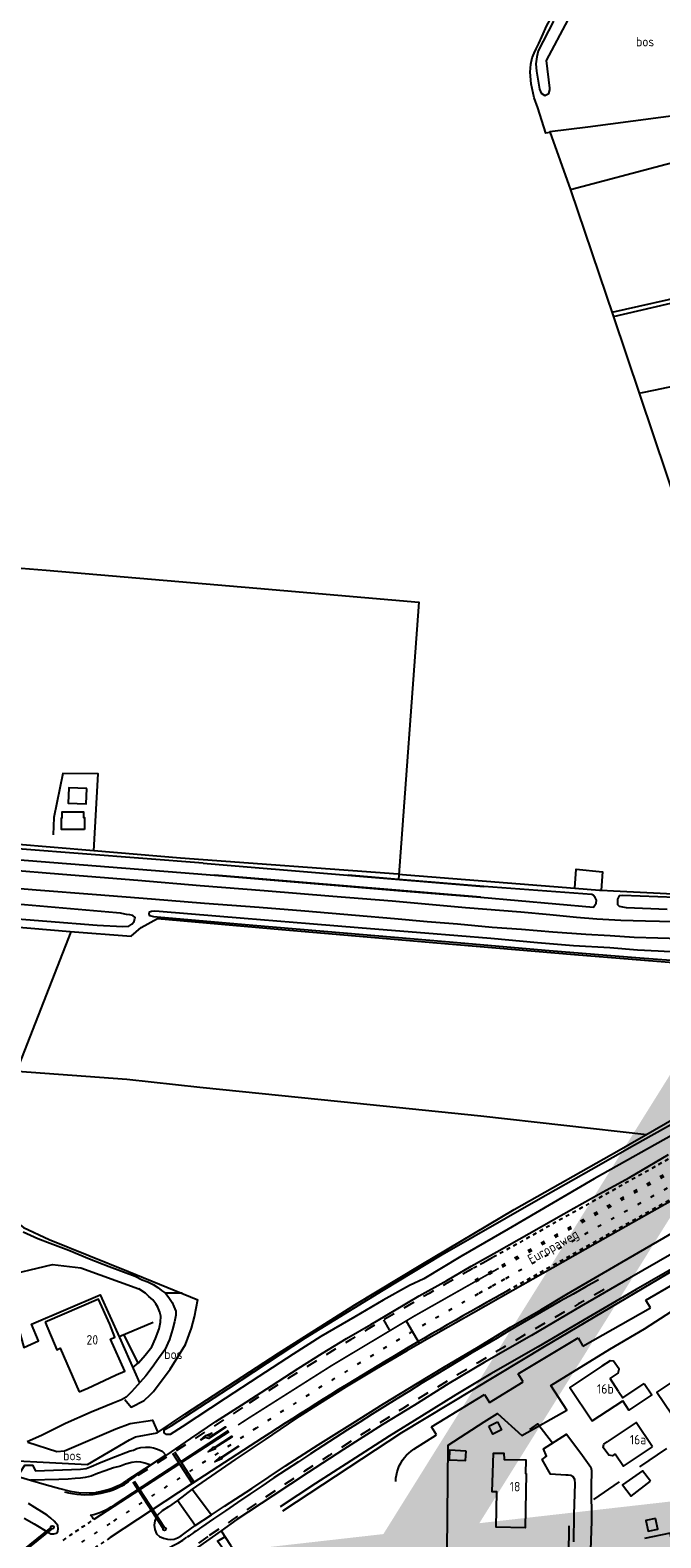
# Model space of a CAD drawing. Header units: metres. Extents: x 226218 to 240385, y 439369 to 449677.
# Tile 224 of 256: x 235162 to 235328, y 445325 to 445723. Entities that reach past the tile are written whole.
import ezdxf

# ---------------------------------------------------------------- set-up
doc = ezdxf.new("R2010")
doc.units = ezdxf.units.M
doc.header["$MEASUREMENT"] = 0
doc.linetypes.add('LIJN1-1', pattern=[2, 1, -1])
doc.linetypes.add('LIJN1-3', pattern=[4, 1, -3])
for name, color, linetype in [('BIJGEBOUW', 4, 'Continuous'), ('DAKRAND', 4, 'Continuous'), ('DAKRAND-BYG', 4, 'Continuous'), ('FUNKTIEAAND', 253, 'Continuous'), ('Goud-markering', 7, 'Continuous'), ('Goud-ontwerp', 2, 'Continuous'), ('Goud-opstellengtesdef', 30, 'Continuous'), ('HEG', 253, 'Continuous'), ('HEK', 253, 'Continuous'), ('HOOFDGEBOUW', 4, 'Continuous'), ('HUISNUMMER', 253, 'Continuous'), ('INSTEEKSLOOT', 153, 'Continuous'), ('KANTVERH', 253, 'Continuous'), ('KANTWATER', 153, 'Continuous'), ('KUNSTWERK', 253, 'Continuous'), ('MIDSLTGREPPEL', 253, 'Continuous'), ('OVLIJNOBJ', 253, 'Continuous'), ('RASTER', 253, 'Continuous'), ('STRAATNAAM', 253, 'Continuous'), ('TALUDLIJN', 253, 'Continuous'), ('VRI-lantaarns', 162, 'Continuous')]:
    doc.layers.add(name, color=color, linetype=linetype)
doc.styles.get("Standard").update_dxf_attribs({"font": 'iso.shx'})

# ---------------------------------------------------------------- blocks, each defined once
blk = doc.blocks.new('*U65')
at = {"layer": 'VRI-lantaarns', "color": 0}
for points in [[(0.35, 0.2), (14.88, 0.2)], [(0.35, -0.2), (14.88, -0.2)]]:
    blk.add_lwpolyline(points, dxfattribs=at)
at = {"layer": 'VRI-lantaarns', "color": 0, "linetype": 'LIJN1-1', "ltscale": 0.9, "const_width": 0.4}
blk.add_lwpolyline([(0.9, 0), (14.88, 0)], dxfattribs=at)
at = {"layer": 'VRI-lantaarns', "color": 0}
blk.add_circle((0, 0), 0.4, dxfattribs=at)
blk = doc.blocks.new('*U66')
at = {"layer": 'VRI-lantaarns', "color": 0}
for points in [[(0.35, 0.2), (14.63, 0.2)], [(0.35, -0.2), (14.63, -0.2)]]:
    blk.add_lwpolyline(points, dxfattribs=at)
at = {"layer": 'VRI-lantaarns', "color": 0, "linetype": 'LIJN1-1', "ltscale": 0.9, "const_width": 0.4}
blk.add_lwpolyline([(0.9, 0), (14.63, 0)], dxfattribs=at)
at = {"layer": 'VRI-lantaarns', "color": 0}
blk.add_circle((0, 0), 0.4, dxfattribs=at)
blk = doc.blocks.new('RD_7-5m')
blk.add_hatch(color=0).paths.add_polyline_path([(5.45, -0.375), (5.45, -0.075), (0, -0.075), (0, 0.075), (5.45, 0.075), (5.45, 0.375), (7.5, 0)])
at = {"color": 0}
blk.add_lwpolyline([(5.45, -0.375), (5.45, -0.075), (0, -0.075), (0, 0.075), (5.45, 0.075), (5.45, 0.375), (7.5, 0)], close=True, dxfattribs=at)
blk = doc.blocks.new('RA_7-5m')
blk.add_hatch(color=0).paths.add_polyline_path([(7.5, -0.375), (5.7, -0.675), (4, -0.375), (5.2, -0.375), (4.6, 0.225), (0, 0.225), (0, 0.375), (5.45, 0.375), (6.2, -0.375)])
at = {"color": 0}
blk.add_lwpolyline([(7.5, -0.375), (5.7, -0.675), (4, -0.375), (5.2, -0.375), (4.6, 0.225), (0, 0.225), (0, 0.375), (5.45, 0.375), (6.2, -0.375)], close=True, dxfattribs=at)

msp = doc.modelspace()

# ---------------------------------------------------------------- linework, layer by layer
at = {"layer": 'BIJGEBOUW'}
msp.add_lwpolyline([(235325.59, 445339.71), (235323.49, 445342.5), (235318.19, 445338.75), (235320.45, 445335.74), (235325.59, 445339.71)], dxfattribs=at)
at = {"layer": 'DAKRAND'}
for points in [[(235314.9, 445366.88), (235317.04, 445368.29), (235317.29, 445369.33), (235315.8, 445371.51), (235314.91, 445371.55), (235312.76, 445370.12)], [(235317.16, 445363.47), (235318.25, 445361.82), (235323.97, 445365.61)], [(235316.26, 445346.94), (235315.53, 445346.45), (235314.55, 445346.65), (235313.11, 445348.67), (235313.23, 445349.55), (235314.14, 445350.12)]]:
    msp.add_lwpolyline(points, dxfattribs=at)
at = {"layer": 'DAKRAND-BYG'}
msp.add_line((235282.86, 445354.26), (235285.18, 445355.43), dxfattribs=at)
for points in [[(235176.58, 445522.93), (235171.82, 445523.12), (235171.66, 445519.06), (235176.42, 445518.86), (235176.58, 445522.93)], [(235176.02, 445512.04), (235169.95, 445512.04), (235169.94, 445515.15), (235170.1, 445515.15), (235170.1, 445516.74), (235175.76, 445516.74), (235175.76, 445515.26), (235176.01, 445515.26), (235176.02, 445512.04)], [(235305.63, 445496.59), (235305.99, 445501.57), (235312.9, 445500.89), (235312.55, 445496.04)], [(235305.63, 445496.59), (235312.08, 445496.08), (235312.55, 445496.04)], [(235332.54, 445366.83), (235327.28, 445363.31), (235331.14, 445357.54), (235331.74, 445357.95), (235332.36, 445357.02), (235336.37, 445359.71), (235335.73, 445360.65), (235336.38, 445361.09), (235332.54, 445366.83)], [(235285.18, 445355.43), (235286.23, 445353.36), (235283.91, 445352.18), (235282.86, 445354.26)], [(235276.88, 445347.69), (235272.49, 445347.93), (235272.36, 445345.42), (235276.74, 445345.18), (235276.88, 445347.69)], [(235326.95, 445329.91), (235324.41, 445329.38), (235325.01, 445326.52), (235327.54, 445327.05), (235326.95, 445329.91)]]:
    msp.add_lwpolyline(points, dxfattribs=at)
at = {"layer": 'Goud-markering', "linetype": 'LIJN1-1', "ltscale": 3}
msp.add_line((235217.783, 445359.219), (235187.48, 445339.486), dxfattribs=at)
at = {"layer": 'Goud-markering', "linetype": 'LIJN1-3'}
msp.add_line((235221.343, 445353.751), (235182.69, 445328.581), dxfattribs=at)
at = {"layer": 'Goud-markering', "linetype": 'Continuous'}
for p, q in [((235213.997, 445353.084), (235201.427, 445344.899)), ((235214.161, 445352.833), (235201.591, 445344.647)), ((235223.021, 445351.174), (235204.485, 445339.103)), ((235199.246, 445347.148), (235204.485, 445339.103)), ((235199.749, 445347.476), (235204.988, 445339.431)), ((235201.088, 445344.32), (235178.502, 445329.613)), ((235200.924, 445344.571), (235183.801, 445333.421)), ((235204.485, 445339.103), (235182.776, 445324.812))]:
    msp.add_line(p, q, dxfattribs=at)
at = {"layer": 'Goud-markering', "linetype": 'LIJN1-3', "const_width": 0.45, "flags": 128}
msp.add_lwpolyline([(235285.454, 445396.027, 0.0185929), (235219.543, 445356.516), (235216.593, 445354.595)], format="xyb", dxfattribs=at)
at = {"layer": 'Goud-markering', "linetype": 'LIJN1-1', "ltscale": 3}
for centre, radius, start, end in [((235783.581, 444490.334), 1036.864, 118.810562, 123.071257), ((235939.966, 444268.734), 1284.835, 119.190413, 124.697335), ((235618.438, 444733.125), 720, 124.697335, 128.839879)]:
    msp.add_arc(centre, radius, start, end, dxfattribs=at)
at = {"layer": 'Goud-markering', "linetype": 'Continuous'}
for centre, radius, start, end in [((235939.966, 444268.734), 1287.835, 119.190413, 124.697335), ((235783.581, 444490.334), 1027.264, 118.810562, 123.071257), ((235176.294, 445356.665), 20.5, 254.1228, 303.07126), ((235172.846, 445350.244), 20.075, 283.7286, 303.07126), ((235160.013, 445315.933), 23, 36.49668, 40.08226), ((235618.438, 444733.125), 723, 124.697335, 125.063449), ((235185.852, 445349.468), 30, 284.48217, 305.06345)]:
    msp.add_arc(centre, radius, start, end, dxfattribs=at)
at = {"layer": 'Goud-markering', "linetype": 'LIJN1-3'}
for centre, radius, start, end in [((235783.581, 444490.334), 1030.339, 118.810562, 123.071257), ((235400.963, 444993.384), 400, 123.07126, 131.57221)]:
    msp.add_arc(centre, radius, start, end, dxfattribs=at)
at = {"layer": 'Goud-markering', "linetype": 'LIJN1-1'}
for radius, start, end in [(403.2, 123.62129, 124.90132), (396.8, 123.35776, 126.00462)]:
    msp.add_arc((235400.963, 444993.384), radius, start, end, dxfattribs=at)
at = {"layer": 'Goud-ontwerp', "color": 1, "linetype": 'LIJN1-3'}
for p, q in [((235412.69, 445467.594), (235278.317, 445392.323)), ((235412.91, 445467.202), (235278.537, 445391.931)), ((235375.363, 445442.645), (235280.04, 445389.248))]:
    msp.add_line(p, q, dxfattribs=at)
at = {"layer": 'Goud-ontwerp', "color": 1, "linetype": 'LIJN1-1'}
for p, q in [((235415.916, 445461.836), (235281.543, 445386.565)), ((235379.142, 445452.24), (235276.851, 445394.941))]:
    msp.add_line(p, q, dxfattribs=at)
at = {"layer": 'Goud-ontwerp', "linetype": 'Continuous'}
for p, q in [((235197.531, 445346.628), (235193.438, 445343.963)), ((235193.438, 445343.963), (235187.207, 445339.905)), ((235154.37, 445342.2), (235161.71, 445340.02)), ((235204.42, 445337.62), (235200.54, 445334.6)), ((235205.24, 445327.99), (235209.52, 445330.84)), ((235212.15, 445326.61), (235187.757, 445309.487))]:
    msp.add_line(p, q, dxfattribs=at)
at = {"layer": 'Goud-ontwerp', "color": 10, "linetype": 'Continuous', "const_width": 20}
msp.add_lwpolyline([(234829.19, 444624.33), (235678.714, 445986.057), (236140.02, 445416.081), (234487.429, 445228.623)], dxfattribs=at)
at = {"layer": 'Goud-ontwerp', "linetype": 'Continuous'}
msp.add_arc((235176.294, 445356.665), 20, 277.93803, 303.07126, dxfattribs=at)
at = {"layer": 'Goud-opstellengtesdef', "linetype": 'Continuous'}
for p, q in [((235255.032, 445382.368), (235256.562, 445379.787)), ((235261.116, 445381.948), (235264.478, 445376.211))]:
    msp.add_line(p, q, dxfattribs=at)
at = {"layer": 'HEG'}
for p, q in [((235324.03, 445380.02), (235331.2, 445384.73)), ((235310.66, 445334.86), (235317.42, 445339.53))]:
    msp.add_line(p, q, dxfattribs=at)
msp.add_lwpolyline([(235281.65, 445355.47), (235285.16, 445357.63), (235291.58, 445351.79), (235303.46, 445358.5), (235299.22, 445365.05), (235314.88, 445374.61)], dxfattribs=at)
at = {"layer": 'HEK'}
for p, q in [((235314.88, 445374.61), (235324.03, 445380.02)), ((235322.82, 445343.54), (235329.89, 445348.41))]:
    msp.add_line(p, q, dxfattribs=at)
for points in [[(235178.42, 445506.42), (235179.59, 445526.82), (235170.23, 445526.89), (235167.92, 445515.24), (235167.74, 445510.69)], [(235304.02, 445327.9), (235303.8, 445312.21), (235271.8, 445311.94), (235272.16, 445349.26), (235281.65, 445355.47)]]:
    msp.add_lwpolyline(points, dxfattribs=at)
at = {"layer": 'HOOFDGEBOUW'}
msp.add_line((235317.16, 445363.47), (235314.9, 445366.88), dxfattribs=at)
for points in [[(235174.59, 445363.38), (235176.41, 445364.17), (235176.67, 445364.27), (235184.34, 445367.86), (235186.61, 445368.82), (235182.83, 445377.29), (235184.04, 445377.85), (235182.67, 445381.25), (235179.67, 445387.9), (235165.57, 445381.78)], [(235165.57, 445381.78), (235168.72, 445374.52), (235169.59, 445374.9), (235174.59, 445363.38)], [(235312.76, 445370.12), (235304.31, 445364.53), (235310.18, 445355.67), (235318.26, 445361.03)], [(235323.97, 445365.61), (235325.99, 445362.57), (235319.91, 445358.54), (235318.26, 445361.03)], [(235326.15, 445348.83), (235321.85, 445355.27), (235314.14, 445350.12)], [(235292.71, 445341.8), (235292.46, 445327.44), (235284.8, 445327.58), (235284.97, 445336.93), (235283.72, 445336.95), (235283.96, 445341.93), (235284.06, 445347.18), (235286.87, 445347.13), (235286.94, 445345.48), (235292.61, 445345.38), (235292.55, 445341.8), (235292.71, 445341.8)], [(235316.26, 445346.94), (235318.44, 445343.69), (235326.15, 445348.83)], [(235331.38, 445323.17), (235330.78, 445325.98), (235324.02, 445324.54)]]:
    msp.add_lwpolyline(points, dxfattribs=at)
at = {"layer": 'INSTEEKSLOOT'}
for points in [[(235299.95, 445725.87), (235295.89, 445717.97), (235295.52, 445716.44), (235295.32, 445714.6), (235295.51, 445712.58), (235296.23, 445707.9), (235296.7, 445706.81), (235297.65, 445706.23), (235298.74, 445706.7), (235298.97, 445707.68), (235299.01, 445708.13), (235298.1, 445715.43), (235315.33, 445747.82)], [(235107.61, 445492.7), (235107.94, 445492.7), (235128.03, 445490.87), (235152.67, 445488.92), (235179.3, 445486.81), (235186.15, 445486.41), (235187.71, 445486.48), (235188.51, 445487.07), (235189.12, 445487.72), (235189.25, 445488.16), (235189.33, 445488.56), (235189.36, 445488.81), (235188.79, 445489.31), (235187.95, 445489.48), (235187.11, 445489.64), (235186.61, 445489.68), (235185.53, 445489.92), (235184.43, 445490.01), (235160.16, 445492.18), (235136.27, 445494.07), (235111.17, 445496), (235107.71, 445496.13)], [(235332.25, 445494.09), (235318.19, 445494.63), (235317.28, 445494.55), (235316.9, 445493.63), (235316.84, 445492.88), (235316.89, 445492.22), (235317.36, 445491.83), (235318.2, 445491.61), (235319.19, 445491.48), (235330.05, 445491)], [(235335.69, 445477.09), (235322.82, 445478.09), (235298.83, 445479.98), (235271.46, 445482.35), (235244.44, 445484.69), (235220.51, 445486.73), (235195.23, 445488.89), (235194.34, 445488.96), (235193.26, 445489.25), (235193.05, 445489.77), (235193.14, 445490.31), (235193.66, 445490.52), (235194.37, 445490.56), (235195.71, 445490.45), (235218.21, 445488.63), (235235.46, 445487.18), (235249.38, 445486.1), (235265.93, 445484.76), (235283.44, 445483.34), (235295.7, 445482.24), (235305.27, 445481.37), (235314.86, 445480.84), (235322.15, 445480.3), (235327.65, 445480), (235330.79, 445479.8)], [(235333.34, 445432.4), (235310.74, 445419.72), (235287.99, 445406.42), (235275.5, 445399.16), (235265.68, 445393.22), (235261.91, 445391.51), (235254.94, 445387.57), (235247.41, 445383.2), (235238.47, 445378.03), (235231.12, 445373.3), (235222.06, 445367.44), (235213.14, 445361.58), (235201.79, 445354.11), (235198.65, 445352.13), (235197.71, 445352.06), (235197.03, 445352.52), (235197.06, 445353.32), (235198.92, 445354.4), (235214.02, 445364.28), (235234.39, 445377.66), (235254.93, 445390.24), (235270.56, 445399.71), (235295.87, 445414.27), (235309.89, 445422.2), (235321.34, 445428.69), (235334.78, 445436.22)]]:
    msp.add_lwpolyline(points, dxfattribs=at)
at = {"layer": 'KANTVERH'}
for points in [[(235155.14, 445501.47), (235170.2, 445500.25), (235190.11, 445498.69), (235206.61, 445497.3), (235223.52, 445495.93), (235241.62, 445494.46), (235257.29, 445493.24), (235276.72, 445491.46), (235291.33, 445490.28), (235299.01, 445489.6), (235306.08, 445488.88), (235311.46, 445488.44), (235317.76, 445488.13), (235324.32, 445487.9), (235331.64, 445487.71), (235339.56, 445487.62), (235351.52, 445488.04), (235357.42, 445488.24), (235364.67, 445488.56), (235370.92, 445489.07), (235378.91, 445489.95), (235385.2, 445490.9)], [(235149.27, 445497.23), (235163.24, 445496.15), (235179.16, 445494.91), (235193.72, 445493.73), (235207.74, 445492.64), (235222.16, 445491.57), (235234.27, 445490.54), (235247.64, 445489.4), (235257.91, 445488.57), (235266.58, 445487.77), (235274.61, 445487.17), (235283.73, 445486.28), (235291.51, 445485.7), (235299.79, 445485.02), (235308.48, 445484.42), (235314.97, 445484.04), (235321.32, 445483.63), (235327.57, 445483.42), (235333.54, 445483.29)], [(235419.01, 445455.64), (235415.99, 445453.64), (235408.22, 445448.51), (235399.96, 445443.02), (235392.19, 445437.93), (235384.76, 445433.21), (235377.34, 445428.18), (235370.86, 445423.92), (235364.27, 445419.65), (235356.3, 445414.77), (235341.27, 445406.01), (235331.24, 445399.89), (235320.08, 445393.47), (235307.32, 445386.02), (235294.15, 445378.3), (235281.62, 445371.14), (235272.33, 445365.61), (235263.18, 445359.88), (235254.68, 445354.65), (235244.46, 445348.1), (235235.08, 445342.08), (235225.74, 445335.86), (235216.3, 445329.65), (235212.15, 445326.61)], [(235391.78, 445447.64), (235389.45, 445446.34), (235383.69, 445443.2), (235377, 445439.38), (235370.9, 445436.03), (235365.35, 445432.88), (235358.86, 445429.22), (235351.23, 445424.84), (235340.11, 445418.95), (235330.81, 445413.73), (235321.07, 445408.2), (235310.97, 445402.49), (235299.81, 445396.17), (235289.24, 445390.2), (235278.82, 445384.27), (235269.5, 445378.95), (235261.23, 445374.2), (235253.07, 445369.48), (235245.15, 445364.66), (235238.01, 445360.16), (235231.81, 445356.2), (235223.79, 445350.73), (235215.78, 445345.45), (235204.42, 445337.62)], [(235197.59, 445346.57), (235204.09, 445351.07), (235210.67, 445355.51), (235217.45, 445359.87), (235225.39, 445364.95), (235232.49, 445369.55), (235238.9, 445373.6), (235245.28, 445377.45), (235251.66, 445381.2), (235257.94, 445384.9), (235264.42, 445388.75), (235271.73, 445392.82), (235278.21, 445396.56), (235284.95, 445400.43), (235290.89, 445403.72), (235305.36, 445411.93), (235311.93, 445415.61), (235320.03, 445420.08), (235330.4, 445426.11)], [(235209.52, 445330.84), (235212.97, 445333.13), (235220.18, 445337.77), (235229.15, 445343.77), (235237.78, 445349.34), (235246.88, 445355.08), (235255.03, 445360.19), (235264.05, 445365.63), (235271.19, 445370.02), (235279.73, 445375.05), (235288.6, 445380.51), (235296.61, 445385.08), (235303.52, 445389.24), (235310.05, 445392.98), (235318.01, 445397.7), (235325.75, 445402.2), (235333.55, 445406.68)], [(235159.82, 445405.71), (235163.69, 445403.89), (235166.91, 445402.68), (235171.88, 445400.82), (235177.31, 445398.52), (235182.47, 445396.5), (235189.39, 445393.98), (235191.23, 445393.03), (235192.74, 445392.5), (235194.14, 445391.78), (235195.37, 445390.93), (235196.37, 445390.2), (235197.36, 445389.47), (235198.32, 445388.33), (235199.17, 445387.01), (235199.63, 445385.92), (235200.14, 445384.72), (235200.11, 445383.67), (235199.81, 445381.89), (235199.29, 445379.82), (235198.42, 445377.18), (235197.2, 445374.47), (235195.51, 445372.2), (235193.86, 445369.82), (235192.17, 445367.6), (235190.02, 445365.16), (235188.42, 445363.33), (235187, 445361.94), (235185.79, 445361.29), (235183.56, 445360.36), (235177.74, 445358.02), (235170.97, 445354.96), (235164.59, 445351.86), (235160.84, 445350.16)], [(235153.43, 445393.72), (235167.55, 445397), (235175.01, 445396.15), (235190.38, 445390.63)], [(235154.76, 445394.03), (235159.95, 445375.08), (235163.81, 445376.83), (235162.01, 445381.29), (235180.11, 445389.01), (235185.22, 445377.75), (235190.56, 445365.78)], [(235188.75, 445369.84), (235190.24, 445371.02), (235192.06, 445373.03), (235193.8, 445375.25), (235194.78, 445377.48), (235195.69, 445380.01), (235196.04, 445381.79), (235196.17, 445383.39), (235195.9, 445384.41), (235195.4, 445385.76), (235194.88, 445386.66), (235194.05, 445387.68), (235193.03, 445388.61), (235192.09, 445389.44), (235190.38, 445390.63)], [(235293.74, 445353.44), (235295.86, 445354.92), (235299.67, 445349.89)], [(235305.33, 445323.73), (235305.47, 445330.95), (235305.68, 445339.16), (235305.56, 445340.18), (235305.17, 445340.86), (235304.54, 445341.21), (235303.85, 445341.32), (235303.2, 445341.37), (235299.2, 445341.6), (235297.01, 445345.49), (235298.08, 445346.36), (235297.33, 445348.28), (235303.43, 445352.2), (235307.18, 445347.17), (235309.79, 445343.45), (235310.02, 445342.53), (235309.92, 445338.22), (235310.04, 445329.17), (235309.56, 445316.41)], [(235161.71, 445340.02), (235165.94, 445338.8), (235169.48, 445337.81), (235172.23, 445337.14), (235174.46, 445336.71), (235176.57, 445336.68), (235179.03, 445336.78)], [(235160.01, 445329.99), (235162.7, 445328.47), (235166.47, 445326.16), (235167.05, 445325.86), (235167.9, 445325.79), (235168.57, 445325.99), (235168.9, 445326.41), (235169.06, 445327.1), (235168.93, 445328.02), (235168.48, 445328.55), (235167.98, 445329.2), (235167.08, 445329.92), (235166.09, 445330.76), (235164.71, 445331.67), (235162.9, 445332.82), (235161.22, 445333.81)], [(235200.54, 445334.6), (235198.2, 445332.97), (235196.56, 445331.9), (235195.2, 445330.66), (235194.59, 445329.3), (235194.39, 445328.11), (235194.55, 445326.94), (235195.06, 445325.85), (235195.86, 445325.08), (235196.87, 445324.65), (235197.91, 445324.41), (235198.8, 445324.29), (235199.67, 445324.42), (235200.6, 445324.79), (235201.54, 445325.27), (235202.56, 445326.04), (235205.24, 445327.99)]]:
    msp.add_lwpolyline(points, dxfattribs=at)
at = {"layer": 'KANTVERH', "color": 13}
for points in [[(235154.37, 445342.2), (235159.09, 445342.22), (235160.24, 445343.98), (235162.25, 445344.02), (235163.03, 445342.45), (235174.96, 445342.94), (235176.43, 445343.12), (235177.78, 445343.61), (235179.76, 445344.51), (235183.08, 445345.84), (235188.05, 445347.75)], [(235188.05, 445347.75), (235188.98, 445347.98), (235189.81, 445348.36), (235190.84, 445348.63), (235192.1, 445348.78), (235193.26, 445348.73), (235194.25, 445348.6), (235195.32, 445348.22), (235196.48, 445347.67), (235197.59, 445346.57)], [(235193.5, 445343.94), (235191.91, 445344.53), (235190.92, 445344.76), (235189.83, 445344.85), (235188.51, 445344.65), (235186.87, 445344.28), (235185.52, 445343.69), (235183.62, 445343.24), (235181.45, 445342.51), (235179.44, 445341.77), (235177.73, 445341.11), (235176.19, 445340.73), (235174.92, 445340.53), (235173.56, 445340.44), (235171.64, 445340.3), (235169.17, 445340.15), (235161.71, 445340.02)], [(235179.03, 445336.78), (235181.23, 445337.21), (235182.81, 445337.58), (235184.3, 445337.97), (235185.23, 445338.24), (235186.22, 445338.71), (235187.92, 445339.88), (235193.5, 445343.94)], [(235204.42, 445337.62), (235209.52, 445330.84)], [(235205.24, 445327.99), (235200.54, 445334.6)], [(235259.804, 445297.321), (235257.38, 445296.85), (235255.16, 445296.83), (235252.93, 445297.16), (235250.65, 445297.54), (235247.93, 445298.02), (235245.22, 445298.64), (235242.42, 445299.42), (235239.63, 445300.29), (235237.1, 445301.25), (235234.96, 445302.13), (235232.87, 445303.05), (235231.13, 445303.84), (235229.25, 445304.75), (235227.52, 445305.7), (235225.73, 445306.64), (235224.35, 445307.46), (235223.18, 445308.56), (235222.14, 445309.39), (235220.79, 445310.66), (235219.34, 445312.63), (235211.17, 445323.89), (235213.07, 445324.99)], [(235212.15, 445326.61), (235214.55, 445322.86), (235216.09, 445320.78), (235217.89, 445318.27), (235219.33, 445316.25), (235221.02, 445314.05), (235222.55, 445311.97), (235224.28, 445310.33), (235225.93, 445309.04), (235227.89, 445307.82), (235230.91, 445306.12), (235233.96, 445304.72), (235237.26, 445303.25), (235241.17, 445302.03), (235245.15, 445300.9), (235249, 445300.09), (235252.26, 445299.47), (235255.19, 445299.08), (235257.35, 445299.01), (235259.405, 445299.383)]]:
    msp.add_lwpolyline(points, dxfattribs=at)
at = {"layer": 'KANTWATER'}
msp.add_line((235204.81, 445500.46), (235210.32, 445500), dxfattribs=at)
for points in [[(235207.34, 445503.21), (235127.54, 445509.39), (235127.24, 445509.06), (235127, 445507.97), (235127.03, 445507.02), (235127.54, 445506.52), (235204.81, 445500.46)], [(235207.34, 445503.21), (235281.58, 445496.99), (235259.01, 445498.88), (235245.69, 445500)], [(235210.32, 445500), (235258.8, 445495.97), (235280.7, 445494.15), (235210.32, 445500)], [(235280.7, 445494.15), (235310.51, 445491.53), (235311.25, 445492.58), (235311.31, 445493.38), (235310.96, 445494.06), (235310.42, 445494.7), (235310.13, 445494.88), (235281.58, 445496.99)]]:
    msp.add_lwpolyline(points, dxfattribs=at)
at = {"layer": 'KUNSTWERK'}
for p, q in [((235324.38, 445387.65), (235371.84, 445415.32)), ((235325.57, 445385.58), (235324.38, 445387.65)), ((235307.72, 445375.47), (235325.57, 445385.58)), ((235290.66, 445368.14), (235306.5, 445377.67)), ((235306.5, 445377.67), (235307.72, 445375.47)), ((235291.95, 445366), (235290.66, 445368.14)), ((235267.72, 445354.09), (235281.76, 445362.66)), ((235281.76, 445362.66), (235283.01, 445360.51)), ((235283.01, 445360.51), (235291.95, 445366)), ((235263.05, 445348.19), (235269.05, 445351.98)), ((235269.05, 445351.98), (235267.72, 445354.09))]:
    msp.add_line(p, q, dxfattribs=at)
msp.add_lwpolyline([(235258.25, 445339.68), (235258.3, 445340.53), (235258.42, 445341.37), (235258.61, 445342.2), (235258.87, 445343.01), (235259.19, 445343.79), (235259.58, 445344.54), (235260.03, 445345.26), (235260.53, 445345.95), (235261.09, 445346.58), (235261.7, 445347.17), (235262.35, 445347.71), (235263.05, 445348.19)], dxfattribs=at)
at = {"layer": 'MIDSLTGREPPEL'}
msp.add_line((235108.86, 445585.2), (235165.88, 445580.62), dxfattribs=at)
for points in [[(235165.88, 445580.62), (235221.52, 445575.86), (235264.34, 445572.19), (235259.01, 445498.88)], [(235228.43, 445331.89), (235259.86, 445352.6), (235297.58, 445375.4), (235349.84, 445406.28), (235403.37, 445439.98), (235469.06, 445483.99), (235485.13, 445493.82)]]:
    msp.add_lwpolyline(points, dxfattribs=at)
at = {"layer": 'OVLIJNOBJ'}
msp.add_line((235197.37, 445389.52), (235201.78, 445389.51), dxfattribs=at)
for points in [[(235298.97, 445696.44), (235297.9, 445696.27), (235295.78, 445702.97), (235294.89, 445705.6), (235294.03, 445709.29), (235293.78, 445712.32), (235293.96, 445714.51), (235294.34, 445716.14), (235294.89, 445717.35), (235295.39, 445718.56), (235296.05, 445719.97), (235296.9, 445721.7), (235298.24, 445724.66), (235311.38, 445748.04)], [(235186.64, 445361.32), (235188.34, 445359.32), (235191.74, 445361.06), (235193.37, 445362.58), (235194.25, 445363.46), (235198.64, 445369.38), (235202.69, 445375.88), (235204.24, 445380.17), (235205.08, 445383.17), (235205.91, 445387.82)], [(235161.03, 445350.04), (235168.66, 445347.57), (235170.73, 445347.75), (235184.26, 445353.58), (235188.09, 445354.98), (235193.98, 445355.85), (235195.37, 445352.58)]]:
    msp.add_lwpolyline(points, dxfattribs=at)
at = {"layer": 'RASTER'}
for p, q in [((235315.49, 445648.86), (235372.57, 445661.85)), ((235315.8, 445647.78), (235372.59, 445660.85)), ((235258.91, 445500.29), (235305.63, 445496.59)), ((235185.19, 445378), (235194.18, 445381.79)), ((235186.43, 445378.46), (235190, 445371.14))]:
    msp.add_line(p, q, dxfattribs=at)
for points in [[(235304.42, 445681.34), (235329.76, 445688.07), (235366.74, 445697.67), (235387.41, 445703.25), (235402.66, 445707.31), (235406.64, 445708.37)], [(235365.63, 445705.35), (235309.02, 445697.83), (235298.97, 445696.54), (235304.46, 445681.23), (235315.71, 445647.89), (235329.83, 445605.98), (235336.3, 445586.68), (235344.27, 445564.25), (235352.04, 445541.28), (235367.07, 445495.68)], [(235323.03, 445627.57), (235326.92, 445628.38), (235349.85, 445633.22), (235353.83, 445617.17), (235355, 445612.59)], [(235178.42, 445506.42), (235125.98, 445510.82), (235105.43, 445512.43), (235107.55, 445543.59), (235110.81, 445585.04)], [(235258.91, 445500.29), (235201.37, 445504.5), (235178.42, 445506.42)], [(235312.55, 445496.04), (235315.83, 445495.82), (235342.13, 445494.54), (235355.36, 445494.82), (235367.32, 445495.66)], [(235098.86, 445434.55), (235100.67, 445460.01), (235103.24, 445486.66), (235104.45, 445489.22), (235107.11, 445490.41), (235111.05, 445490.19), (235134.69, 445488.27), (235172.19, 445485.13), (235188.3, 445483.88), (235190.95, 445486.17), (235195.31, 445488.53), (235228.15, 445485.61), (235269.13, 445482.09), (235305.48, 445479.04), (235351.26, 445475.33), (235362.94, 445453.4)], [(235098.81, 445434.56), (235113.84, 445429.27), (235124.95, 445425.76), (235133.7, 445422.84), (235140.94, 445421.7), (235146.71, 445422.94), (235157.98, 445448.03), (235172.43, 445485.01)], [(235146.48, 445345.75), (235176.82, 445344.14), (235187.89, 445350.68), (235189.46, 445351.45), (235195.17, 445352.49), (235202.55, 445357.47), (235227.3, 445373.63), (235247.41, 445386.36), (235264.99, 445396.93), (235289.61, 445411.55), (235317.35, 445427.27), (235338.89, 445439.68), (235363.08, 445453.33)], [(235158.3, 445448.21), (235187.14, 445446.02), (235206.45, 445443.9), (235243.74, 445440.17), (235280.73, 445436.32), (235324.62, 445431.46)], [(235150.98, 445413.71), (235159.87, 445406.86), (235166.64, 445403.65), (235187.59, 445395.23), (235205.95, 445387.71)]]:
    msp.add_lwpolyline(points, dxfattribs=at)
at = {"layer": 'TALUDLIJN'}
for p, q in [((235333.03, 445396.87), (235321.84, 445390.43)), ((235321.84, 445390.43), (235309.1, 445382.99)), ((235309.1, 445382.99), (235295.91, 445375.26)), ((235295.91, 445375.26), (235283.39, 445368.1)), ((235283.39, 445368.1), (235274.17, 445362.61)), ((235274.17, 445362.61), (235265.04, 445356.9)), ((235265.04, 445356.9), (235256.55, 445351.67)), ((235256.55, 445351.67), (235246.36, 445345.14)), ((235246.36, 445345.14), (235237.01, 445339.14)), ((235237.01, 445339.14), (235227.68, 445332.93))]:
    msp.add_line(p, q, dxfattribs=at)

# ---------------------------------------------------------------- block references
at = {"layer": 'Goud-markering'}
for name, p, rotation in [('RA_7-5m', (235213.178, 445354.341), 213.0712567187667), ('RD_7-5m', (235214.979, 445351.576), 213.0712567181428), ('RD_7-5m', (235216.698, 445348.936), 213.0712567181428)]:
    msp.add_blockref(name, p, dxfattribs=dict(at, rotation=rotation))
at = {"layer": 'VRI-lantaarns'}
for name, p, rotation in [('*U65', (235197.16, 445327.081), 123.0712567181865), ('*U66', (235167.474, 445327.549), 219.1343028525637)]:
    msp.add_blockref(name, p, dxfattribs=dict(at, rotation=rotation))

# ---------------------------------------------------------------- texts
at = {"layer": 'FUNKTIEAAND'}
for p in [(235321.78, 445719.18), (235197.07, 445372.05), (235170.36, 445345.26)]:
    msp.add_text('bos', height=2.5, dxfattribs=at).set_placement(p)
at = {"layer": 'HUISNUMMER'}
for s, p in [('20', (235176.52, 445375.87)), ('16b', (235311.47, 445362.9)), ('16a', (235320.14, 445349.48)), ('18', (235288.39, 445337.05))]:
    msp.add_text(s, height=2.5, dxfattribs=at).set_placement(p)
at = {"layer": 'STRAATNAAM'}
msp.add_text('Europaweg', height=2.5, rotation=29.439, dxfattribs=at).set_placement((235294.04, 445397.11))

doc.saveas('drawing.dxf')
